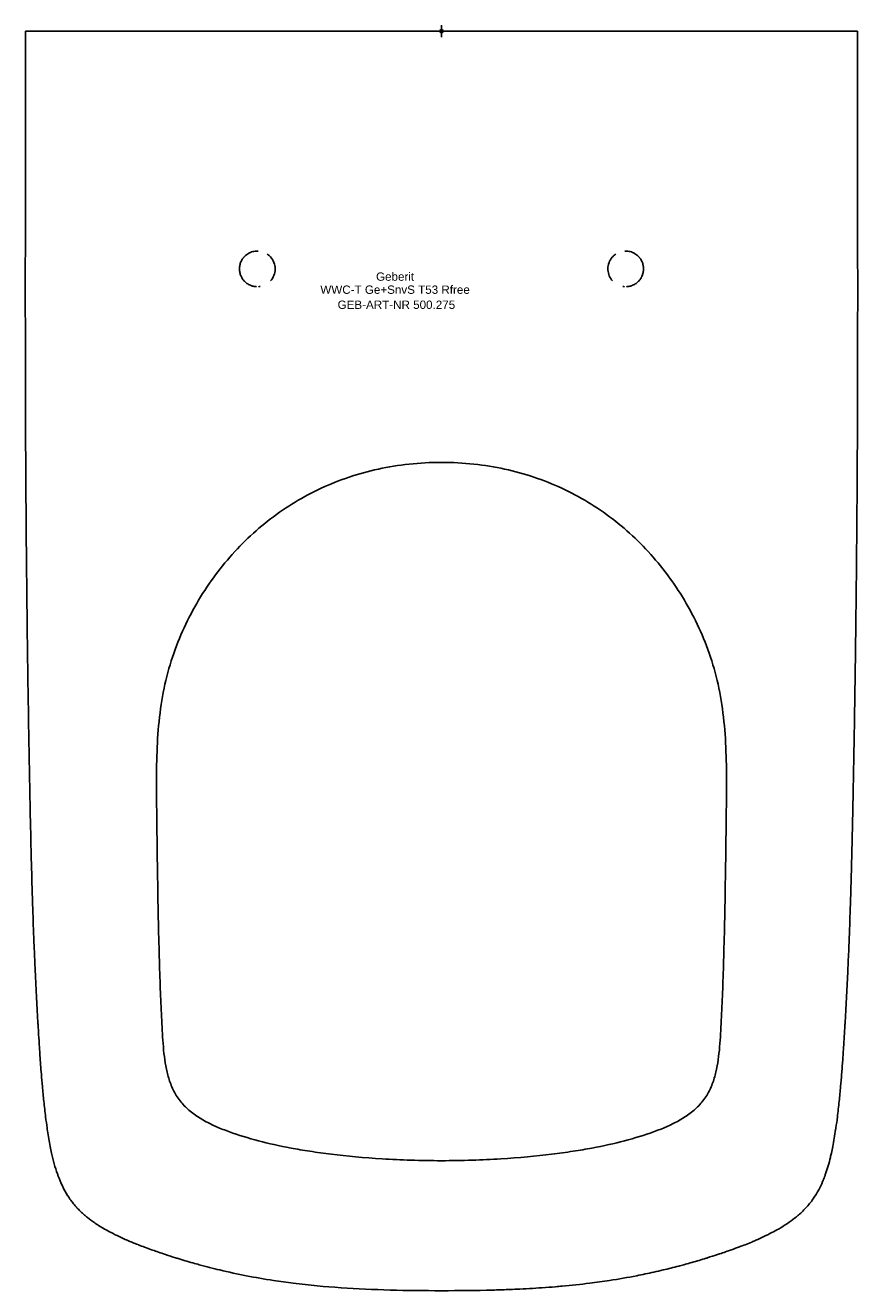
# Model space of a CAD drawing. Header units: millimetres. Extents: x -175 to 175, y -530 to 2.
import ezdxf
from ezdxf.enums import TextEntityAlignment as Align

# ---------------------------------------------------------------- set-up
doc = ezdxf.new("R2010")
doc.units = ezdxf.units.MM
doc.layers.get('0').update_dxf_attribs({"linetype": 'CONTINUOUS'})
for name, color, linetype, lineweight in [('Arbeitspunkt(DIN)', 7, 'CONTINUOUS', 25), ('GEB-ART-NR', 1, 'CONTINUOUS', 18), ('GEB-BEZUG', 2, 'CONTINUOUS', 25), ('GEB-TEXT', 5, 'CONTINUOUS', 18)]:
    doc.layers.add(name, color=color, linetype=linetype, lineweight=lineweight)
doc.layers.add('GEB-KONTUR-A', color=5, linetype='CONTINUOUS')
doc.styles.get("Standard").update_dxf_attribs({"font": 'arial.ttf'})

# ---------------------------------------------------------------- blocks, each defined once
blk = doc.blocks.new('Einfügepunkt')
at = {"layer": 'GEB-BEZUG'}
for p, q in [((-0.71, -0.71), (0.71, 0.71)), ((-0.71, 0.71), (0.71, -0.71))]:
    blk.add_line(p, q, dxfattribs=at)

msp = doc.modelspace()

# ---------------------------------------------------------------- linework, layer by layer
at = {"layer": 'Arbeitspunkt(DIN)', "ltscale": 25}
for q in [(-2.5, 0), (0, 2.5), (0, -2.5), (2.5, 0)]:
    msp.add_line((0, 0), q, dxfattribs=at)
at = {"layer": 'GEB-KONTUR-A', "ltscale": 25}
for p, q in [((0, 0), (-130.08, 0)), ((0, 0), (130.08, 0)), ((-130.08, 0), (-169.15, 0)), ((69.99, -100), (69.99, -100))]:
    msp.add_line(p, q, dxfattribs=at)
for points, knots in [([(0, -530), (-7.39, -530), (-14.57, -529.93), (-21.6, -529.73), (-28.63, -529.54), (-35.5, -529.23), (-42.28, -528.77), (-49.05, -528.3), (-55.72, -527.67), (-62.35, -526.84), (-65.14, -526.49), (-67.93, -526.1), (-70.71, -525.68), (-74.52, -525.09), (-78.32, -524.44), (-82.12, -523.7), (-85.83, -522.98), (-89.54, -522.18), (-93.27, -521.29), (-96.14, -520.61), (-99.02, -519.88), (-101.91, -519.09), (-102.82, -518.84), (-103.72, -518.59), (-104.62, -518.33), (-106.81, -517.71), (-109, -517.06), (-111.21, -516.38), (-111.45, -516.3), (-111.68, -516.23), (-111.92, -516.15), (-113.31, -515.72), (-114.7, -515.27), (-116.1, -514.8), (-116.39, -514.71), (-116.68, -514.61), (-116.97, -514.51), (-117.92, -514.19), (-118.88, -513.87), (-119.83, -513.54), (-120.57, -513.28), (-121.31, -513.02), (-122.05, -512.75), (-123, -512.41), (-123.95, -512.07), (-124.9, -511.72), (-125.78, -511.39), (-126.66, -511.06), (-127.54, -510.71), (-127.61, -510.69), (-127.67, -510.66), (-127.74, -510.63), (-129.24, -510.05), (-130.73, -509.44), (-132.21, -508.8), (-134.54, -507.8), (-136.83, -506.73), (-139.03, -505.57), (-139.98, -505.08), (-140.91, -504.57), (-141.82, -504.04), (-143.22, -503.22), (-144.59, -502.37), (-145.9, -501.47), (-146.97, -500.73), (-148, -499.97), (-149, -499.17), (-149.41, -498.83), (-149.81, -498.5), (-150.21, -498.16), (-150.77, -497.66), (-151.33, -497.16), (-151.86, -496.64), (-152.38, -496.14), (-152.89, -495.62), (-153.38, -495.09), (-153.5, -494.96), (-153.62, -494.83), (-153.74, -494.7), (-154.21, -494.17), (-154.66, -493.63), (-155.1, -493.08), (-155.52, -492.54), (-155.93, -491.99), (-156.32, -491.43), (-156.43, -491.28), (-156.53, -491.12), (-156.64, -490.97), (-156.67, -490.93), (-156.69, -490.89), (-156.72, -490.85), (-157.55, -489.61), (-158.3, -488.32), (-158.99, -486.98), (-159.7, -485.6), (-160.34, -484.17), (-160.92, -482.7), (-161, -482.49), (-161.08, -482.28), (-161.16, -482.08), (-161.31, -481.68), (-161.46, -481.27), (-161.6, -480.86), (-162.58, -478.09), (-163.37, -475.17), (-164.04, -472.16), (-164.24, -471.22), (-164.44, -470.28), (-164.63, -469.33), (-165.05, -467.17), (-165.41, -464.97), (-165.75, -462.75), (-165.82, -462.32), (-165.88, -461.88), (-165.94, -461.45), (-166.16, -459.94), (-166.37, -458.42), (-166.56, -456.9), (-166.84, -454.71), (-167.1, -452.51), (-167.33, -450.29), (-167.55, -448.21), (-167.75, -446.11), (-167.94, -444.02), (-168.09, -442.32), (-168.23, -440.63), (-168.36, -438.93), (-168.57, -436.3), (-168.76, -433.68), (-168.94, -431.07), (-169.01, -429.92), (-169.09, -428.77), (-169.17, -427.63), (-169.28, -425.8), (-169.4, -423.99), (-169.51, -422.18), (-169.59, -420.92), (-169.67, -419.66), (-169.74, -418.4), (-169.78, -417.8), (-169.81, -417.19), (-169.85, -416.59), (-170.06, -412.95), (-170.26, -409.37), (-170.44, -405.82), (-170.65, -401.88), (-170.84, -397.99), (-171.01, -394.14), (-171.15, -391.06), (-171.28, -388.01), (-171.41, -384.98), (-171.6, -380.24), (-171.77, -375.56), (-171.93, -370.92), (-172, -368.86), (-172.06, -366.82), (-172.12, -364.77), (-172.3, -359.24), (-172.45, -353.76), (-172.58, -348.28), (-172.61, -347.15), (-172.64, -346.02), (-172.67, -344.89), (-172.83, -338.27), (-172.97, -331.66), (-173.1, -325), (-173.37, -311.79), (-173.62, -298.42), (-173.83, -284.97), (-174.04, -271.59), (-174.23, -258.14), (-174.39, -244.67), (-174.39, -244.53), (-174.39, -244.38), (-174.39, -244.23), (-174.53, -232.58), (-174.65, -220.91), (-174.74, -209.27), (-174.76, -207.25), (-174.77, -205.23), (-174.79, -203.21), (-174.86, -193.45), (-174.92, -183.72), (-174.97, -174.02), (-174.99, -170.11), (-175.01, -166.19), (-175.02, -162.29), (-175.05, -154.53), (-175.07, -146.8), (-175.08, -139.09), (-175.09, -133.27), (-175.1, -127.47), (-175.1, -121.67), (-175.11, -108.17), (-175.1, -94.69), (-175.09, -81.22), (-175.08, -77.39), (-175.08, -73.56), (-175.07, -69.73), (-175.04, -46.64), (-175, -23.5), (-175, 0)], [0.0000014, 0.0000014, 0.0000014, 0.0000014, 0.0311143, 0.0311143, 0.0311143, 0.0621981, 0.0621981, 0.0621981, 0.093257, 0.093257, 0.093257, 0.1063599, 0.1063599, 0.1063599, 0.1242993, 0.1242993, 0.1242993, 0.1418133, 0.1418133, 0.1418133, 0.1553253, 0.1553253, 0.1553253, 0.1595399, 0.1595399, 0.1595399, 0.1697416, 0.1697416, 0.1697416, 0.1708433, 0.1708433, 0.1708433, 0.1772666, 0.1772666, 0.1772666, 0.1785913, 0.1785913, 0.1785913, 0.1829612, 0.1829612, 0.1829612, 0.186341, 0.186341, 0.186341, 0.1906671, 0.1906671, 0.1906671, 0.1946826, 0.1946826, 0.1946826, 0.1949932, 0.1949932, 0.1949932, 0.2018642, 0.2018642, 0.2018642, 0.2127199, 0.2127199, 0.2127199, 0.2173674, 0.2173674, 0.2173674, 0.2245554, 0.2245554, 0.2245554, 0.2304466, 0.2304466, 0.2304466, 0.2328845, 0.2328845, 0.2328845, 0.236386, 0.236386, 0.236386, 0.2397963, 0.2397963, 0.2397963, 0.2406425, 0.2406425, 0.2406425, 0.2440021, 0.2440021, 0.2440021, 0.247278, 0.247278, 0.247278, 0.2481732, 0.2481732, 0.2481732, 0.2483969, 0.2483969, 0.2483969, 0.2555307, 0.2555307, 0.2555307, 0.2628887, 0.2628887, 0.2628887, 0.2639145, 0.2639145, 0.2639145, 0.2658999, 0.2658999, 0.2658999, 0.2794349, 0.2794349, 0.2794349, 0.2836266, 0.2836266, 0.2836266, 0.2931254, 0.2931254, 0.2931254, 0.2949611, 0.2949611, 0.2949611, 0.3013532, 0.3013532, 0.3013532, 0.3104911, 0.3104911, 0.3104911, 0.3190798, 0.3190798, 0.3190798, 0.3260255, 0.3260255, 0.3260255, 0.3368065, 0.3368065, 0.3368065, 0.3415729, 0.3415729, 0.3415729, 0.3491896, 0.3491896, 0.3491896, 0.3545332, 0.3545332, 0.3545332, 0.3571185, 0.3571185, 0.3571185, 0.3726747, 0.3726747, 0.3726747, 0.3899865, 0.3899865, 0.3899865, 0.4038236, 0.4038236, 0.4038236, 0.4254398, 0.4254398, 0.4254398, 0.435008, 0.435008, 0.435008, 0.4608931, 0.4608931, 0.4608931, 0.4662416, 0.4662416, 0.4662416, 0.4975303, 0.4975303, 0.4975303, 0.55962, 0.55962, 0.55962, 0.6213464, 0.6213464, 0.6213464, 0.6220175, 0.6220175, 0.6220175, 0.6754398, 0.6754398, 0.6754398, 0.6847224, 0.6847224, 0.6847224, 0.7295332, 0.7295332, 0.7295332, 0.7476545, 0.7476545, 0.7476545, 0.7836265, 0.7836265, 0.7836265, 0.8107374, 0.8107374, 0.8107374, 0.8738763, 0.8738763, 0.8738763, 0.891813, 0.891813, 0.891813, 1, 1, 1, 1]), ([(-175, 0), (-175, 0), (-174.37, 0), (-173.29, 0), (-172.22, 0), (-170.69, 0), (-169.15, 0)], [0, 0, 0, 0, 0.5, 0.5, 0.5, 1, 1, 1, 1]), ([(0, -530), (7.39, -530), (14.58, -529.93), (21.61, -529.73), (22.59, -529.71), (23.56, -529.68), (24.54, -529.65), (26.94, -529.57), (29.32, -529.48), (31.68, -529.37), (35.25, -529.21), (38.78, -529.01), (42.28, -528.77), (44.18, -528.63), (46.07, -528.49), (47.95, -528.33), (48.88, -528.26), (49.81, -528.17), (50.74, -528.09), (54.63, -527.74), (58.5, -527.32), (62.35, -526.84), (65.14, -526.49), (67.93, -526.1), (70.71, -525.68), (74.52, -525.09), (78.32, -524.44), (82.12, -523.7), (84.54, -523.23), (86.97, -522.72), (89.39, -522.18), (90.68, -521.9), (91.98, -521.6), (93.27, -521.29), (95.45, -520.78), (97.63, -520.23), (99.82, -519.65), (100.52, -519.47), (101.22, -519.28), (101.92, -519.09), (102.82, -518.84), (103.72, -518.59), (104.62, -518.33), (106.64, -517.76), (108.67, -517.16), (110.7, -516.53), (111.11, -516.41), (111.51, -516.28), (111.92, -516.15), (113.31, -515.71), (114.71, -515.26), (116.11, -514.8), (116.39, -514.71), (116.68, -514.61), (116.97, -514.51), (118.66, -513.95), (120.36, -513.37), (122.06, -512.76), (123.16, -512.37), (124.26, -511.96), (125.36, -511.55), (126.16, -511.25), (126.95, -510.95), (127.74, -510.64), (128.67, -510.27), (129.6, -509.9), (130.52, -509.51), (131.09, -509.28), (131.65, -509.04), (132.21, -508.8), (134.54, -507.8), (136.83, -506.73), (139.03, -505.57), (139.98, -505.08), (140.91, -504.57), (141.82, -504.04), (143.1, -503.3), (144.34, -502.53), (145.54, -501.72), (146.6, -501.01), (147.62, -500.26), (148.59, -499.49), (148.73, -499.38), (148.86, -499.27), (149, -499.17), (149.41, -498.83), (149.81, -498.5), (150.2, -498.15), (151.46, -497.06), (152.64, -495.9), (153.72, -494.69), (154.78, -493.51), (155.76, -492.27), (156.64, -490.97), (156.67, -490.93), (156.69, -490.89), (156.72, -490.85), (158.15, -488.74), (159.34, -486.47), (160.36, -484.07), (160.64, -483.41), (160.91, -482.75), (161.16, -482.08), (161.31, -481.68), (161.46, -481.27), (161.6, -480.86), (162.39, -478.62), (163.06, -476.28), (163.64, -473.88), (163.77, -473.31), (163.91, -472.73), (164.04, -472.16), (164.24, -471.22), (164.44, -470.28), (164.63, -469.33), (165.08, -467.01), (165.48, -464.63), (165.84, -462.23), (165.88, -461.97), (165.91, -461.71), (165.95, -461.45), (166.17, -459.94), (166.37, -458.42), (166.57, -456.9), (166.84, -454.71), (167.1, -452.51), (167.33, -450.29), (167.55, -448.21), (167.75, -446.11), (167.94, -444.02), (168.09, -442.32), (168.23, -440.63), (168.36, -438.93), (168.52, -436.99), (168.66, -435.04), (168.8, -433.11), (168.84, -432.43), (168.89, -431.75), (168.94, -431.07), (169.02, -429.92), (169.09, -428.77), (169.17, -427.63), (169.37, -424.52), (169.56, -421.44), (169.74, -418.4), (169.78, -417.8), (169.82, -417.19), (169.85, -416.59), (170.06, -412.95), (170.26, -409.37), (170.45, -405.82), (170.63, -402.25), (170.81, -398.71), (170.97, -395.21), (170.98, -394.85), (171, -394.5), (171.02, -394.14), (171.16, -391.06), (171.29, -388.01), (171.41, -384.98), (171.6, -380.25), (171.77, -375.57), (171.93, -370.92), (172, -368.86), (172.06, -366.82), (172.13, -364.77), (172.23, -361.44), (172.33, -358.12), (172.41, -354.81), (172.46, -353.14), (172.5, -351.46), (172.55, -349.79), (172.56, -349.29), (172.57, -348.78), (172.59, -348.28), (172.6, -347.56), (172.62, -346.84), (172.64, -346.11), (172.65, -345.71), (172.66, -345.3), (172.67, -344.89), (172.75, -341.58), (172.82, -338.27), (172.9, -334.96), (172.93, -333.31), (172.97, -331.65), (173, -329.99), (173.02, -329.13), (173.04, -328.26), (173.06, -327.4), (173.07, -326.85), (173.08, -326.3), (173.09, -325.76), (173.09, -325.67), (173.09, -325.59), (173.1, -325.51), (173.1, -325.34), (173.1, -325.17), (173.11, -325), (173.37, -311.82), (173.62, -298.45), (173.83, -284.97), (173.86, -283.31), (173.88, -281.66), (173.91, -280), (173.91, -279.71), (173.92, -279.42), (173.92, -279.13), (174.05, -270.88), (174.17, -262.6), (174.27, -254.3), (174.31, -251.09), (174.35, -247.88), (174.39, -244.67), (174.39, -244.53), (174.39, -244.38), (174.39, -244.23), (174.5, -234.95), (174.6, -225.64), (174.68, -216.33), (174.7, -213.98), (174.72, -211.62), (174.74, -209.27), (174.76, -207.25), (174.78, -205.23), (174.79, -203.21), (174.85, -195.66), (174.9, -188.11), (174.94, -180.58), (174.95, -178.39), (174.96, -176.21), (174.97, -174.02), (174.99, -170.11), (175.01, -166.19), (175.02, -162.29), (175.05, -155.49), (175.06, -148.71), (175.08, -141.94), (175.08, -140.99), (175.08, -140.04), (175.08, -139.09), (175.09, -135.69), (175.09, -132.29), (175.1, -128.9), (175.1, -126.49), (175.1, -124.08), (175.1, -121.67), (175.11, -108.17), (175.1, -94.69), (175.09, -81.22), (175.08, -77.39), (175.08, -73.56), (175.07, -69.73), (175.05, -54.31), (175.03, -38.86), (175.01, -23.33), (175.01, -15.58), (175, -7.81), (175, 0)], [0, 0, 0, 0, 0.031419, 0.031419, 0.031419, 0.035803, 0.035803, 0.035803, 0.046586, 0.046586, 0.046586, 0.062837, 0.062837, 0.062837, 0.071644, 0.071644, 0.071644, 0.075986, 0.075986, 0.075986, 0.094256, 0.094256, 0.094256, 0.107516, 0.107516, 0.107516, 0.125674, 0.125674, 0.125674, 0.137249, 0.137249, 0.137249, 0.143409, 0.143409, 0.143409, 0.153777, 0.153777, 0.153777, 0.157093, 0.157093, 0.157093, 0.161359, 0.161359, 0.161359, 0.170887, 0.170887, 0.170887, 0.172802, 0.172802, 0.172802, 0.179313, 0.179313, 0.179313, 0.180657, 0.180657, 0.180657, 0.188511, 0.188511, 0.188511, 0.193598, 0.193598, 0.193598, 0.197269, 0.197269, 0.197269, 0.20158, 0.20158, 0.20158, 0.20422, 0.20422, 0.20422, 0.21522, 0.21522, 0.21522, 0.21993, 0.21993, 0.21993, 0.226551, 0.226551, 0.226551, 0.232368, 0.232368, 0.232368, 0.233172, 0.233172, 0.233172, 0.235639, 0.235639, 0.235639, 0.243494, 0.243494, 0.243494, 0.251122, 0.251122, 0.251122, 0.251348, 0.251348, 0.251348, 0.263689, 0.263689, 0.263689, 0.267058, 0.267058, 0.267058, 0.269067, 0.269067, 0.269067, 0.280141, 0.280141, 0.280141, 0.282767, 0.282767, 0.282767, 0.287008, 0.287008, 0.287008, 0.297364, 0.297364, 0.297364, 0.298476, 0.298476, 0.298476, 0.304942, 0.304942, 0.304942, 0.314185, 0.314185, 0.314185, 0.322871, 0.322871, 0.322871, 0.329895, 0.329895, 0.329895, 0.337959, 0.337959, 0.337959, 0.340789, 0.340789, 0.340789, 0.345604, 0.345604, 0.345604, 0.3587, 0.3587, 0.3587, 0.361313, 0.361313, 0.361313, 0.377022, 0.377022, 0.377022, 0.392869, 0.392869, 0.392869, 0.394489, 0.394489, 0.394489, 0.408441, 0.408441, 0.408441, 0.430224, 0.430224, 0.430224, 0.439859, 0.439859, 0.439859, 0.455569, 0.455569, 0.455569, 0.46351, 0.46351, 0.46351, 0.465902, 0.465902, 0.465902, 0.469332, 0.469332, 0.469332, 0.471278, 0.471278, 0.471278, 0.486987, 0.486987, 0.486987, 0.494842, 0.494842, 0.494842, 0.498918, 0.498918, 0.498918, 0.501509, 0.501509, 0.501509, 0.501897, 0.501897, 0.501897, 0.502697, 0.502697, 0.502697, 0.564859, 0.564859, 0.564859, 0.572481, 0.572481, 0.572481, 0.573822, 0.573822, 0.573822, 0.611728, 0.611728, 0.611728, 0.626356, 0.626356, 0.626356, 0.627022, 0.627022, 0.627022, 0.669312, 0.669312, 0.669312, 0.679998, 0.679998, 0.679998, 0.689185, 0.689185, 0.689185, 0.723503, 0.723503, 0.723503, 0.733469, 0.733469, 0.733469, 0.751348, 0.751348, 0.751348, 0.78243, 0.78243, 0.78243, 0.786805, 0.786805, 0.786805, 0.80242, 0.80242, 0.80242, 0.813511, 0.813511, 0.813511, 0.875674, 0.875674, 0.875674, 0.893335, 0.893335, 0.893335, 0.964502, 0.964502, 0.964502, 1, 1, 1, 1]), ([(175, 0), (175, 0), (173.74, 0), (170.7, 0), (169.15, 0)], [0.0000003, 0.0000003, 0.0000003, 0.0000003, 0.5, 1, 1, 1, 1]), ([(-77.11, -92.5), (-77.24, -92.5), (-77.37, -92.49), (-77.5, -92.49), (-77.77, -92.49), (-78.04, -92.51), (-78.3, -92.54), (-78.35, -92.54), (-78.4, -92.55), (-78.44, -92.55), (-78.76, -92.59), (-79.08, -92.66), (-79.4, -92.74), (-79.72, -92.83), (-80.04, -92.94), (-80.35, -93.06), (-80.61, -93.17), (-80.86, -93.29), (-81.11, -93.42), (-81.15, -93.45), (-81.2, -93.47), (-81.24, -93.5), (-81.53, -93.66), (-81.8, -93.84), (-82.06, -94.04), (-82.32, -94.24), (-82.57, -94.45), (-82.8, -94.68), (-82.99, -94.87), (-83.17, -95.07), (-83.34, -95.28), (-83.34, -95.28), (-83.34, -95.29), (-83.34, -95.29), (-83.51, -95.5), (-83.66, -95.71), (-83.81, -95.94), (-83.95, -96.16), (-84.08, -96.4), (-84.2, -96.64), (-84.32, -96.88), (-84.43, -97.12), (-84.52, -97.37), (-84.61, -97.61), (-84.69, -97.86), (-84.76, -98.11), (-84.82, -98.35), (-84.87, -98.59), (-84.91, -98.84), (-84.95, -99.08), (-84.98, -99.32), (-84.99, -99.56), (-85, -99.7), (-85.01, -99.85), (-85.01, -99.99), (-85.01, -99.99), (-85.01, -100), (-85.01, -100), (-85.01, -100.25), (-85, -100.5), (-84.97, -100.75), (-84.97, -100.77), (-84.97, -100.79), (-84.96, -100.81), (-84.94, -101.05), (-84.9, -101.28), (-84.85, -101.52), (-84.74, -102.04), (-84.57, -102.56), (-84.35, -103.05), (-84.27, -103.24), (-84.17, -103.43), (-84.07, -103.61), (-84.04, -103.67), (-84.01, -103.73), (-83.97, -103.79), (-83.83, -104.03), (-83.68, -104.26), (-83.52, -104.49), (-83.36, -104.7), (-83.18, -104.91), (-83, -105.11), (-82.94, -105.18), (-82.88, -105.24), (-82.81, -105.3), (-82.62, -105.5), (-82.41, -105.68), (-82.2, -105.85), (-81.98, -106.03), (-81.75, -106.19), (-81.52, -106.34), (-81.28, -106.49), (-81.04, -106.62), (-80.79, -106.74), (-80.53, -106.87), (-80.27, -106.98), (-80, -107.07), (-79.87, -107.12), (-79.73, -107.16), (-79.59, -107.21), (-79.47, -107.24), (-79.36, -107.27), (-79.24, -107.3), (-78.99, -107.36), (-78.74, -107.41), (-78.48, -107.44), (-78.28, -107.47), (-78.09, -107.49), (-77.89, -107.5)], [0.2416395, 0.2416395, 0.2416395, 0.2416395, 0.2499824, 0.2499824, 0.2499824, 0.2671729, 0.2671729, 0.2671729, 0.2701094, 0.2701094, 0.2701094, 0.2908823, 0.2908823, 0.2908823, 0.3121638, 0.3121638, 0.3121638, 0.3299078, 0.3299078, 0.3299078, 0.3332563, 0.3332563, 0.3332563, 0.3541282, 0.3541282, 0.3541282, 0.375, 0.375, 0.375, 0.3921193, 0.3921193, 0.3921193, 0.3923726, 0.3923726, 0.3923726, 0.409299, 0.409299, 0.409299, 0.4264979, 0.4264979, 0.4264979, 0.4434604, 0.4434604, 0.4434604, 0.4597807, 0.4597807, 0.4597807, 0.475682, 0.475682, 0.475682, 0.4909671, 0.4909671, 0.4909671, 0.5, 0.5, 0.5, 0.5002377, 0.5002377, 0.5002377, 0.5160946, 0.5160946, 0.5160946, 0.5172805, 0.5172805, 0.5172805, 0.5324398, 0.5324398, 0.5324398, 0.5665975, 0.5665975, 0.5665975, 0.5799646, 0.5799646, 0.5799646, 0.5843118, 0.5843118, 0.5843118, 0.6019979, 0.6019979, 0.6019979, 0.619309, 0.619309, 0.619309, 0.625, 0.625, 0.625, 0.6424726, 0.6424726, 0.6424726, 0.660331, 0.660331, 0.660331, 0.6781084, 0.6781084, 0.6781084, 0.6960813, 0.6960813, 0.6960813, 0.7053445, 0.7053445, 0.7053445, 0.7129244, 0.7129244, 0.7129244, 0.7293218, 0.7293218, 0.7293218, 0.741832, 0.741832, 0.741832, 0.741832]), ([(-69.99, -100), (-69.99, -98.15), (-70.71, -96.31), (-71.95, -94.94), (-72.03, -94.86), (-72.11, -94.77), (-72.19, -94.69), (-72.54, -94.34), (-72.93, -94.02), (-73.35, -93.75)], [0, 0, 0, 0, 0.1175732, 0.1175732, 0.1175732, 0.125, 0.125, 0.125, 0.1567488, 0.1567488, 0.1567488, 0.1567488]), ([(69.99, -100), (69.99, -98.19), (70.68, -96.39), (71.87, -95.04), (71.97, -94.92), (72.08, -94.8), (72.19, -94.69), (72.55, -94.34), (72.94, -94.02), (73.35, -93.75)], [0.0000009, 0.0000009, 0.0000009, 0.0000009, 0.1148428, 0.1148428, 0.1148428, 0.125, 0.125, 0.125, 0.1567515, 0.1567515, 0.1567515, 0.1567515]), ([(77.11, -92.5), (77.24, -92.5), (77.37, -92.49), (77.5, -92.49), (77.77, -92.49), (78.04, -92.51), (78.31, -92.54), (78.35, -92.54), (78.4, -92.55), (78.44, -92.55), (78.77, -92.59), (79.09, -92.66), (79.4, -92.74), (79.73, -92.83), (80.04, -92.94), (80.35, -93.06), (80.61, -93.17), (80.86, -93.29), (81.11, -93.42), (81.15, -93.45), (81.2, -93.47), (81.25, -93.5), (81.53, -93.66), (81.8, -93.84), (82.07, -94.04), (82.33, -94.24), (82.57, -94.45), (82.8, -94.68), (82.99, -94.87), (83.17, -95.07), (83.34, -95.28), (83.34, -95.28), (83.34, -95.29), (83.35, -95.29), (83.51, -95.5), (83.67, -95.71), (83.81, -95.94), (83.95, -96.16), (84.09, -96.4), (84.21, -96.64), (84.33, -96.88), (84.43, -97.12), (84.53, -97.37), (84.62, -97.61), (84.69, -97.86), (84.76, -98.11), (84.82, -98.35), (84.88, -98.59), (84.92, -98.84), (84.95, -99.08), (84.98, -99.32), (85, -99.56), (85, -99.7), (85.01, -99.85), (85.01, -99.99), (85.01, -99.99), (85.01, -100), (85.01, -100), (85.01, -100.25), (85, -100.5), (84.97, -100.75), (84.97, -100.77), (84.97, -100.79), (84.97, -100.81), (84.94, -101.05), (84.9, -101.28), (84.85, -101.52), (84.74, -102.04), (84.57, -102.56), (84.35, -103.05), (84.27, -103.24), (84.18, -103.43), (84.08, -103.61), (84.04, -103.67), (84.01, -103.73), (83.97, -103.79), (83.84, -104.03), (83.68, -104.26), (83.52, -104.49), (83.36, -104.7), (83.18, -104.91), (83, -105.11), (82.94, -105.18), (82.88, -105.24), (82.81, -105.3), (82.62, -105.5), (82.42, -105.68), (82.2, -105.85), (81.98, -106.03), (81.76, -106.19), (81.52, -106.34), (81.28, -106.49), (81.04, -106.62), (80.79, -106.74), (80.53, -106.87), (80.27, -106.98), (80.01, -107.07), (79.87, -107.12), (79.73, -107.16), (79.59, -107.21), (79.48, -107.24), (79.36, -107.27), (79.24, -107.3), (78.99, -107.36), (78.74, -107.41), (78.48, -107.44), (78.29, -107.47), (78.09, -107.49), (77.89, -107.5)], [0.2416395, 0.2416395, 0.2416395, 0.2416395, 0.2499824, 0.2499824, 0.2499824, 0.2671729, 0.2671729, 0.2671729, 0.2701094, 0.2701094, 0.2701094, 0.2908823, 0.2908823, 0.2908823, 0.3121638, 0.3121638, 0.3121638, 0.3299078, 0.3299078, 0.3299078, 0.3332563, 0.3332563, 0.3332563, 0.3541282, 0.3541282, 0.3541282, 0.375, 0.375, 0.375, 0.3921193, 0.3921193, 0.3921193, 0.3923726, 0.3923726, 0.3923726, 0.409299, 0.409299, 0.409299, 0.4264979, 0.4264979, 0.4264979, 0.4434604, 0.4434604, 0.4434604, 0.4597807, 0.4597807, 0.4597807, 0.475682, 0.475682, 0.475682, 0.4909671, 0.4909671, 0.4909671, 0.5, 0.5, 0.5, 0.5002377, 0.5002377, 0.5002377, 0.5160946, 0.5160946, 0.5160946, 0.5172805, 0.5172805, 0.5172805, 0.5324398, 0.5324398, 0.5324398, 0.5665975, 0.5665975, 0.5665975, 0.5799646, 0.5799646, 0.5799646, 0.5843118, 0.5843118, 0.5843118, 0.6019979, 0.6019979, 0.6019979, 0.619309, 0.619309, 0.619309, 0.625, 0.625, 0.625, 0.6424726, 0.6424726, 0.6424726, 0.660331, 0.660331, 0.660331, 0.6781084, 0.6781084, 0.6781084, 0.6960813, 0.6960813, 0.6960813, 0.7053445, 0.7053445, 0.7053445, 0.7129244, 0.7129244, 0.7129244, 0.7293218, 0.7293218, 0.7293218, 0.741832, 0.741832, 0.741832, 0.741832]), ([(-71.99, -105.1), (-70.75, -103.76), (-70.02, -101.94), (-69.99, -100.11), (-69.99, -100.07), (-69.99, -100.04), (-69.99, -100)], [0.8811071, 0.8811071, 0.8811071, 0.8811071, 0.9977346, 0.9977346, 0.9977346, 1, 1, 1, 1]), ([(71.99, -105.1), (70.83, -103.85), (70.12, -102.17), (70.01, -100.46), (70, -100.31), (69.99, -100.15), (69.99, -100)], [0.8811083, 0.8811083, 0.8811083, 0.8811083, 0.9901954, 0.9901954, 0.9901954, 0.9999983, 0.9999983, 0.9999983, 0.9999983]), ([(0, -475.29), (-8.82, -475.29), (-25.5, -474.72), (-43.47, -473.03), (-55.56, -471.34), (-66.09, -469.53), (-77.11, -467.07), (-87.56, -463.88), (-94.73, -461.04), (-99.59, -458.68), (-104.16, -455.84), (-108.37, -452.28), (-111.75, -447.96), (-114.08, -443.01), (-115.53, -438.02), (-116.78, -431.16), (-117.36, -423.72), (-117.73, -416.23), (-118.09, -408.61), (-118.48, -398.42), (-118.91, -384.11), (-119.3, -366.65), (-119.57, -349.17), (-119.75, -335.28), (-119.89, -323.67), (-119.98, -310.57), (-119.49, -295.76), (-117.91, -281.5), (-114.91, -268.09), (-110.46, -255.42), (-102.87, -239.54), (-90.7, -221.9), (-72.48, -204.5), (-50.98, -191.46), (-26.98, -183.38), (-9.32, -181.44), (0, -181.44)], [0.0000001, 0.0000001, 0.0000001, 0.0000001, 0.0368338, 0.0736676, 0.0920845, 0.1105014, 0.1473352, 0.184169, 0.2025859, 0.2210028, 0.2394197, 0.2578366, 0.2762535, 0.2946704, 0.3130873, 0.3315042, 0.368338, 0.3867549, 0.4051718, 0.4420056, 0.4788394, 0.5156732, 0.552507, 0.5709239, 0.5893408, 0.615007, 0.6406732, 0.6663394, 0.6920056, 0.7176718, 0.743338, 0.7946704, 0.8460028, 0.8973352, 0.9486676, 0.9999995, 0.9999995, 0.9999995, 0.9999995]), ([(0, -475.29), (8.82, -475.29), (25.51, -474.72), (43.47, -473.03), (55.56, -471.34), (66.09, -469.53), (77.11, -467.07), (87.56, -463.88), (94.73, -461.04), (99.6, -458.68), (104.17, -455.84), (108.38, -452.28), (111.75, -447.96), (114.08, -443.01), (115.53, -438.02), (116.78, -431.16), (117.36, -423.72), (117.74, -416.23), (118.09, -408.61), (118.48, -398.42), (118.91, -384.11), (119.3, -366.65), (119.57, -349.17), (119.75, -335.28), (119.89, -323.67), (119.98, -310.57), (119.49, -295.76), (117.92, -281.5), (114.92, -268.09), (110.46, -255.42), (102.87, -239.54), (90.71, -221.9), (72.48, -204.5), (50.98, -191.46), (26.98, -183.38), (9.32, -181.44), (0, -181.44)], [0, 0, 0, 0, 0.036834, 0.073668, 0.092085, 0.110501, 0.147335, 0.184169, 0.202586, 0.221003, 0.23942, 0.257837, 0.276254, 0.29467, 0.313087, 0.331504, 0.368338, 0.386755, 0.405172, 0.442006, 0.478839, 0.515673, 0.552507, 0.570924, 0.589341, 0.615007, 0.640673, 0.666339, 0.692006, 0.717672, 0.743338, 0.79467, 0.846003, 0.897335, 0.948668, 1, 1, 1, 1])]:
    msp.add_open_spline(points, degree=3, knots=knots, dxfattribs=at)
for points in [[(130.08, 0), (143.25, 0), (156.27, 0), (169.15, 0)], [(-77, -107.49), (-76.75, -107.47), (-76.5, -107.44), (-76.25, -107.4)], [(77, -107.49), (76.75, -107.47), (76.5, -107.44), (76.25, -107.4)]]:
    msp.add_open_spline(points, degree=3, dxfattribs=at)

# ---------------------------------------------------------------- block references
at = {"ltscale": 25}
msp.add_blockref('Einfügepunkt', (0, 0), dxfattribs=at)

# ---------------------------------------------------------------- texts
at = {"layer": 'GEB-ART-NR'}
msp.add_text('GEB-ART-NR 500.275', height=3.5, dxfattribs=at).set_placement((-18.98, -116.84), align=Align.CENTER)
at = {"layer": 'GEB-TEXT'}
for s, p in [('Geberit', (-19.53, -105)), ('WWC-T Ge+SnvS T53 Rfree', (-19.53, -110.5))]:
    msp.add_text(s, height=3.5, dxfattribs=at).set_placement(p, align=Align.CENTER)

doc.saveas('drawing.dxf')
